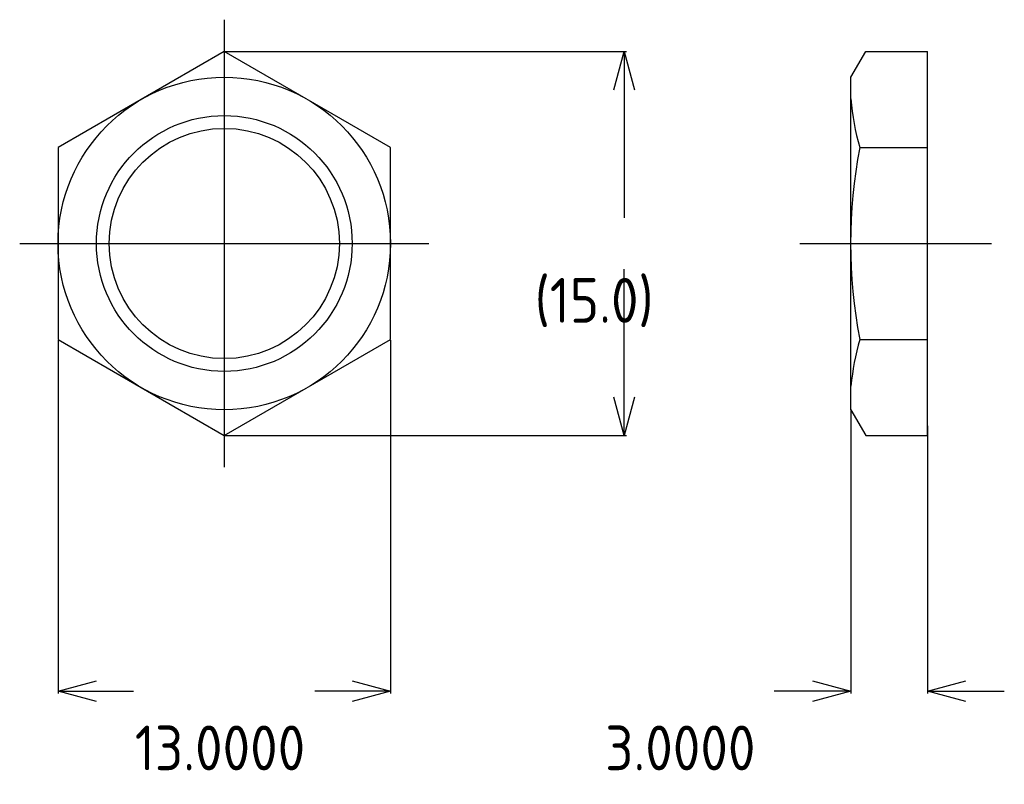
# Model space of a CAD drawing. Extents: x 148 to 291, y 144 to 179.
# Tile 1 of 4: x 148 to 186, y 146 to 176. Entities that reach past the tile are written whole.
import ezdxf

# ---------------------------------------------------------------- set-up
doc = ezdxf.new("R2010")
doc.units = 0
doc.linetypes.add('CENTER', pattern=[50.8, 31.75, -6.35, 6.35, -6.35])
doc.layers.get('0').update_dxf_attribs({"linetype": 'CONTINUOUS'})
doc.layers.get('DEFPOINTS').update_dxf_attribs({"linetype": 'CONTINUOUS'})
doc.layers.add('図形', color=7, linetype='CONTINUOUS')
doc.layers.add('寸法_文字', color=3, linetype='CONTINUOUS')
doc.layers.get('0').off()
doc.styles.add('DIMENSION', font='isocp.shx', dxfattribs={"bigfont": 'bigfont.shx'})
doc.dimstyles.get("Standard").update_dxf_attribs({"dimtxt": 0.18, "dimasz": 0.18, "dimexe": 0.18, "dimexo": 0.0625, "dimgap": 0.09, "dimtad": 0, "dimtih": 1, "dimtoh": 1, "dimzin": 0, "dimcen": 0.09, "dimazin": 3, "dimtfac": 1, "dimtofl": 0, "dimtmove": 0, "dimatfit": 3})

# ---------------------------------------------------------------- blocks, each defined once
blk = doc.blocks.new('_OPEN30')
at = {"color": 0, "linetype": 'BYBLOCK'}
for p, q in [((-1, 0.268), (0, 0)), ((0, 0), (-1, -0.268)), ((0, 0), (-1, 0))]:
    blk.add_line(p, q, dxfattribs=at)
blk = doc.blocks.new('*D35')
at = {"layer": 'DEFPOINTS', "color": 0}
for p in [(149.461, 163.747), (162.461, 163.747), (149.461, 150)]:
    blk.add_point(p, dxfattribs=at)
at = {"layer": '寸法_文字', "color": 0}
for p, q in [((149.461, 163.716), (149.461, 149.91)), ((162.461, 163.716), (162.461, 149.91)), ((150.961, 150), (152.415, 150)), ((160.961, 150), (159.507, 150))]:
    blk.add_line(p, q, dxfattribs=at)
at = {"layer": '寸法_文字', "color": 0, "xscale": 1.5, "yscale": 1.5, "zscale": 1.5, "rotation": 180}
blk.add_blockref('_OPEN30', (149.461, 150), dxfattribs=at)
at = {"layer": '寸法_文字', "color": 0, "xscale": 1.5, "yscale": 1.5, "zscale": 1.5}
blk.add_blockref('_OPEN30', (162.461, 150), dxfattribs=at)
at = {"layer": '寸法_文字', "color": 0, "style": 'DIMENSION'}
blk.add_text('13.0000', height=1.75, dxfattribs=at).set_placement((152.461, 146.903))
blk = doc.blocks.new('*D36')
at = {"layer": 'DEFPOINTS', "color": 0}
for p in [(155.961, 175.006), (155.961, 159.994), (171.6, 159.994)]:
    blk.add_point(p, dxfattribs=at)
at = {"layer": '寸法_文字', "color": 0}
for p, q in [((155.992, 175.006), (171.69, 175.006)), ((171.6, 173.506), (171.6, 168.507)), ((171.6, 161.494), (171.6, 166.492)), ((155.992, 159.994), (171.69, 159.994))]:
    blk.add_line(p, q, dxfattribs=at)
at = {"layer": '寸法_文字', "color": 0, "xscale": 1.5, "yscale": 1.5, "zscale": 1.5}
for p, rotation in [((171.6, 175.006), 90), ((171.6, 159.994), 270)]:
    blk.add_blockref('_OPEN30', p, dxfattribs=dict(at, rotation=rotation))
at = {"layer": '寸法_文字', "color": 0, "style": 'DIMENSION'}
blk.add_text('(15.0)', height=1.75, dxfattribs=at).set_placement((168.1, 164.402))
blk = doc.blocks.new('*D37')
at = {"layer": 'DEFPOINTS', "color": 0}
for p in [(180.461, 161), (183.461, 160.4), (180.461, 150)]:
    blk.add_point(p, dxfattribs=at)
at = {"layer": '寸法_文字', "color": 0}
for p, q in [((180.461, 160.969), (180.461, 149.91)), ((183.461, 160.369), (183.461, 149.91)), ((178.961, 150), (177.461, 150)), ((184.961, 150), (186.461, 150))]:
    blk.add_line(p, q, dxfattribs=at)
at = {"layer": '寸法_文字', "color": 0, "xscale": 1.5, "yscale": 1.5, "zscale": 1.5}
blk.add_blockref('_OPEN30', (180.461, 150), dxfattribs=at)
at = {"layer": '寸法_文字', "color": 0, "xscale": 1.5, "yscale": 1.5, "zscale": 1.5, "rotation": 180}
blk.add_blockref('_OPEN30', (183.461, 150), dxfattribs=at)
at = {"layer": '寸法_文字', "color": 0, "style": 'DIMENSION'}
blk.add_text('3.0000', height=1.75, dxfattribs=at).set_placement((170.853, 146.903))

msp = doc.modelspace()

# ---------------------------------------------------------------- linework, layer by layer
at = {"layer": '図形', "color": 3, "linetype": 'CENTER'}
for p, q in [((155.961, 176.25), (155.961, 158.75)), ((147.961, 167.5), (163.961, 167.5)), ((178.461, 167.5), (185.961, 167.5))]:
    msp.add_line(p, q, dxfattribs=at)
at = {"layer": '図形'}
for p, q in [((155.961, 175.006), (149.461, 171.253)), ((162.461, 171.253), (155.961, 175.006)), ((180.461, 174), (181.042, 175.006)), ((181.042, 175.006), (183.461, 175.006)), ((183.461, 159.994), (183.461, 175.006)), ((180.461, 161), (180.461, 174)), ((149.461, 171.253), (149.461, 163.747)), ((162.461, 163.747), (162.461, 171.253)), ((180.807, 171.253), (183.461, 171.253)), ((149.461, 163.747), (155.961, 159.994)), ((155.961, 159.994), (162.461, 163.747)), ((180.807, 163.747), (183.461, 163.747)), ((180.461, 161), (181.042, 159.994)), ((181.042, 159.994), (183.461, 159.994))]:
    msp.add_line(p, q, dxfattribs=at)
for radius in [6.5, 4.5]:
    msp.add_circle((155.961, 167.5), radius, dxfattribs=at)
at = {"layer": '図形', "color": 3}
msp.add_circle((155.961, 167.5), 5, dxfattribs=at)
at = {"layer": '図形'}
for centre, radius, start, end in [((189.774, 173.87), 9.34, 184.4181, 196.2723), ((200.304, 167.5), 19.855, 169.1049, 190.8951), ((191.287, 160.817), 10.882, 164.3767, 174.1587)]:
    msp.add_arc(centre, radius, start, end, dxfattribs=at)

# ---------------------------------------------------------------- dimensions: what is measured, and where the dimension line sits
at = {"layer": '寸法_文字'}
dim = msp.add_linear_dim(base=(171.6, 159.994), p1=(155.961, 175.006), p2=(155.961, 159.994), angle=90, dimstyle='Standard', override={"dimscale": 0.5, "dimtxt": 3.5, "dimasz": 3, "dimdec": 1, "dimpost": '(<>)', "dimblk": 'OPEN30', "dimtmove": 0, "dimtzin": 0}, dxfattribs=at)
dim.commit()
dim.dimension.update_dxf_attribs({"geometry": '*D36', "text_midpoint": (171.6, 167.5)})
for base, p1, p2, picture, middle in [((149.461, 150), (162.461, 163.747), (149.461, 163.747), '*D35', (155.961, 150)), ((180.461, 150), (183.461, 160.4), (180.461, 161), '*D37', (174.353, 150))]:
    dim = msp.add_linear_dim(base=base, p1=p1, p2=p2, dimstyle='Standard', override={"dimscale": 0.5, "dimtxt": 3.5, "dimasz": 3, "dimblk": 'OPEN30', "dimtmove": 0, "dimtzin": 0}, dxfattribs=at)
    dim.commit()
    dim.dimension.update_dxf_attribs({"geometry": picture, "text_midpoint": middle})

doc.saveas('drawing.dxf')
